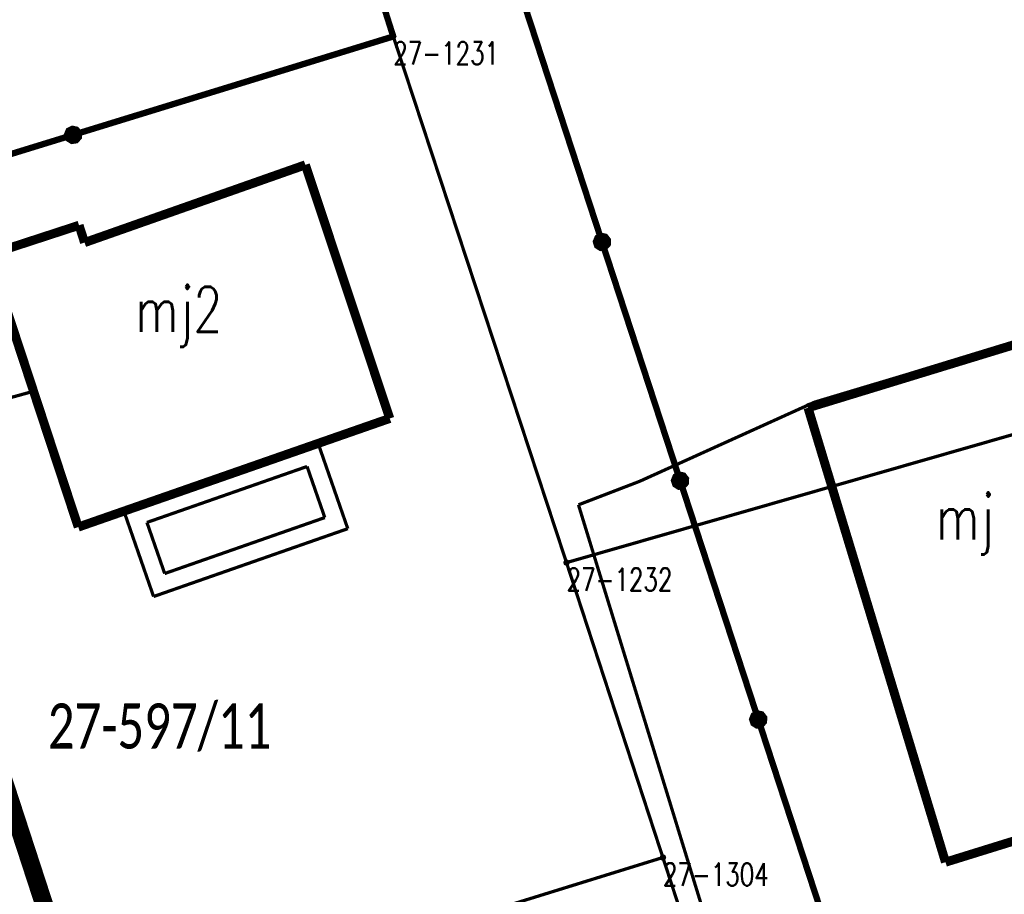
# Model space of a CAD drawing. Header units: metres. Extents: x 7542868 to 7543897, y 5828496 to 5830561.
# Tile 53 of 122: x 7543243 to 7543271, y 5830071 to 5830096. Entities that reach past the tile are written whole.
import ezdxf
from ezdxf.enums import TextEntityAlignment as Align

# ---------------------------------------------------------------- set-up
doc = ezdxf.new("R2010")
doc.units = ezdxf.units.M
doc.header["$MEASUREMENT"] = 0
for name, color, linetype in [('BDOT500_KTOK_L_4', 7, 'Continuous'), ('BUDYNKI_EGBB_E_T_0', 7, 'Continuous'), ('BUDYNKI_EGBB_L_0', 7, 'Continuous'), ('BUDYNKI_EGBE_L_0', 7, 'Continuous'), ('GESUT_SUPE_L_3', 7, 'Continuous'), ('GESUT_SUPP_L_6', 7, 'Continuous'), ('GLOWNA_BAZA_DZIALKI', 7, 'Continuous'), ('GLOWNA_BAZA_NUMERY_PUNKTOW', 7, 'Continuous'), ('GLOWNA_BAZA_PUNKTY', 7, 'Continuous'), ('SZUMIN_511-1_DROGA_POM_UZUPEL__', 7, 'Continuous')]:
    doc.layers.add(name, color=color, linetype=linetype)
doc.layers.add('Numery_dzialek', color=7, linetype='Continuous', lineweight=13)
doc.styles.add('Legend', font='calibri.ttf')
doc.styles.add('STYL_ARIAL', font='simplex', dxfattribs={"width": 0.75, "oblique": 0.1})

msp = doc.modelspace()

# ---------------------------------------------------------------- linework, layer by layer
at = {"layer": 'BDOT500_KTOK_L_4', "color": 7, "const_width": 0.175}
for points in [[(7543253.7799, 5830095.2366), (7543251.1466, 5830103.5311)], [(7543259.5637, 5830089.5443), (7543257.3993, 5830096.1596)], [(7543244.9125, 5830092.5094), (7543253.7799, 5830095.2366)], [(7543244.778, 5830092.4055), (7543244.7427, 5830092.5163), (7543244.7868, 5830092.6239), (7543244.8898, 5830092.6779), (7543245.0034, 5830092.6531), (7543245.0745, 5830092.5611), (7543245.0698, 5830092.4449), (7543244.9916, 5830092.3589), (7543244.8763, 5830092.3433), (7543244.778, 5830092.4055)], [(7543236.0452, 5830089.7823), (7543244.9125, 5830092.5094)], [(7543259.4292, 5830089.4403), (7543259.3939, 5830089.5511), (7543259.438, 5830089.6587), (7543259.541, 5830089.7128), (7543259.6546, 5830089.688), (7543259.7257, 5830089.596), (7543259.721, 5830089.4798), (7543259.6428, 5830089.3938), (7543259.5275, 5830089.3782), (7543259.4292, 5830089.4403)], [(7543261.7282, 5830082.9289), (7543259.5637, 5830089.5443)], [(7543261.5937, 5830082.825), (7543261.5584, 5830082.9358), (7543261.6025, 5830083.0434), (7543261.7054, 5830083.0974), (7543261.8191, 5830083.0726), (7543261.8902, 5830082.9806), (7543261.8855, 5830082.8644), (7543261.8072, 5830082.7784), (7543261.692, 5830082.7628), (7543261.5937, 5830082.825)], [(7543263.8927, 5830076.3136), (7543261.7282, 5830082.9289)], [(7543263.7582, 5830076.2096), (7543263.7228, 5830076.3204), (7543263.767, 5830076.428), (7543263.8699, 5830076.4821), (7543263.9835, 5830076.4573), (7543264.0547, 5830076.3653), (7543264.05, 5830076.2491), (7543263.9717, 5830076.1631), (7543263.8565, 5830076.1475), (7543263.7582, 5830076.2096)], [(7543266.0572, 5830069.6983), (7543263.8927, 5830076.3136)]]:
    msp.add_lwpolyline(points, dxfattribs=at)
at = {"layer": 'BUDYNKI_EGBB_L_0', "color": 34, "const_width": 0.25}
for points in [[(7543245.2284, 5830089.5262), (7543251.3443, 5830091.6791)], [(7543251.3443, 5830091.6791), (7543253.6836, 5830084.6543)], [(7543242.5703, 5830089.1876), (7543245.075, 5830090.0052)], [(7543245.075, 5830090.0052), (7543245.2284, 5830089.5262)], [(7543245.0532, 5830081.6438), (7543242.5703, 5830089.1876)], [(7543265.27, 5830084.95), (7543271.09, 5830086.73)], [(7543269.08, 5830072.36), (7543265.27, 5830084.95)], [(7543253.6836, 5830084.6543), (7543245.0532, 5830081.6438)], [(7543274.88, 5830074.16), (7543269.08, 5830072.36)]]:
    msp.add_lwpolyline(points, dxfattribs=at)
at = {"layer": 'BUDYNKI_EGBE_L_0', "color": 7, "const_width": 0.09}
for points in [[(7543246.32, 5830082.08), (7543251.7, 5830083.96)], [(7543251.7, 5830083.96), (7543252.52, 5830081.6)], [(7543246.9561, 5830081.7726), (7543251.3921, 5830083.3228)], [(7543251.3921, 5830083.3228), (7543251.8839, 5830081.9074)], [(7543247.14, 5830079.72), (7543246.32, 5830082.08)], [(7543247.4479, 5830080.3572), (7543246.9561, 5830081.7726)], [(7543251.8839, 5830081.9074), (7543247.4479, 5830080.3572)], [(7543252.52, 5830081.6), (7543247.14, 5830079.72)]]:
    msp.add_lwpolyline(points, dxfattribs=at)
at = {"layer": 'GESUT_SUPE_L_3', "color": 1, "const_width": 0.09}
for points in [[(7543265.4486, 5830085.1044), (7543271.2254, 5830086.8343)], [(7543260.6068, 5830082.9123), (7543265.4486, 5830085.1044)], [(7543258.9111, 5830082.2604), (7543260.6068, 5830082.9123)], [(7543265.6652, 5830060.2741), (7543258.9111, 5830082.2604)]]:
    msp.add_lwpolyline(points, dxfattribs=at)
at = {"layer": 'GESUT_SUPP_L_6', "color": 30, "const_width": 0.09}
msp.add_lwpolyline([(7543215.6964, 5830077.6203), (7543243.8147, 5830085.4069)], dxfattribs=at)
at = {"layer": 'GLOWNA_BAZA_DZIALKI', "color": 92, "lineweight": 20, "const_width": 0.09}
for points in [[(7543253.78, 5830095.24), (7543245.88, 5830120.12)], [(7543221.99, 5830085.45), (7543253.78, 5830095.24)], [(7543258.58, 5830080.66), (7543253.78, 5830095.24)], [(7543258.58, 5830080.66), (7543285.88, 5830088.49)], [(7543261.25, 5830072.49), (7543258.58, 5830080.66)], [(7543229.13, 5830062.54), (7543261.25, 5830072.49)], [(7543268.55, 5830050.14), (7543261.25, 5830072.49)]]:
    msp.add_lwpolyline(points, dxfattribs=at)
at = {"layer": 'GLOWNA_BAZA_PUNKTY', "color": 7, "const_width": 0.09}
for points in [[(7543253.78, 5830095.285), (7543253.8118, 5830095.2718), (7543253.825, 5830095.24), (7543253.8118, 5830095.2082), (7543253.78, 5830095.195), (7543253.7482, 5830095.2082), (7543253.735, 5830095.24), (7543253.7482, 5830095.2718), (7543253.78, 5830095.285)], [(7543258.58, 5830080.705), (7543258.6118, 5830080.6918), (7543258.625, 5830080.66), (7543258.6118, 5830080.6282), (7543258.58, 5830080.615), (7543258.5482, 5830080.6282), (7543258.535, 5830080.66), (7543258.5482, 5830080.6918), (7543258.58, 5830080.705)], [(7543261.25, 5830072.535), (7543261.2818, 5830072.5218), (7543261.295, 5830072.49), (7543261.2818, 5830072.4582), (7543261.25, 5830072.445), (7543261.2182, 5830072.4582), (7543261.205, 5830072.49), (7543261.2182, 5830072.5218), (7543261.25, 5830072.535)]]:
    msp.add_lwpolyline(points, dxfattribs=at)
at = {"layer": 'SZUMIN_511-1_DROGA_POM_UZUPEL__', "color": 3}
for points, const_width in [([(7543179.669, 5830268.658), (7543290.622, 5829928.644)], 0.5), ([(7543253.78, 5830095.24), (7543245.88, 5830120.12)], 0.09), ([(7543258.58, 5830080.66), (7543253.78, 5830095.24)], 0.09), ([(7543285.88, 5830088.49), (7543258.58, 5830080.66)], 0.09)]:
    msp.add_lwpolyline(points, dxfattribs=dict(at, const_width=const_width))
at = {"layer": 'SZUMIN_511-1_DROGA_POM_UZUPEL__', "color": 7, "const_width": 0.09}
for points in [[(7543253.78, 5830095.24), (7543245.88, 5830120.12)], [(7543258.58, 5830080.66), (7543253.78, 5830095.24)], [(7543285.88, 5830088.49), (7543258.58, 5830080.66)]]:
    msp.add_lwpolyline(points, dxfattribs=at)

# ---------------------------------------------------------------- texts
at = {"layer": 'BUDYNKI_EGBB_E_T_0', "color": 7, "style": 'STYL_ARIAL', "width": 0.75}
for s, p in [('mj2', (7543247.8373, 5830087.6785)), ('mj', (7543269.6216, 5830081.9231))]:
    msp.add_text(s, height=1.25, dxfattribs=at).set_placement(p, align=Align.MIDDLE_CENTER)
at = {"layer": 'GLOWNA_BAZA_NUMERY_PUNKTOW', "color": 7, "style": 'STYL_ARIAL', "width": 0.75}
for s, p in [('27-1231', (7543253.78, 5830095.0838)), ('27-1232', (7543258.58, 5830080.5038)), ('27-1304', (7543261.25, 5830072.3338))]:
    msp.add_text(s, height=0.625, dxfattribs=at).set_placement(p, align=Align.TOP_LEFT)
at = {"layer": 'Numery_dzialek', "color": 92, "linetype": 'Continuous', "style": 'Legend', "width": 0.75}
msp.add_text('27-597/11', height=1.25, dxfattribs=at).set_placement((7543244.21, 5830076.7575), align=Align.TOP_LEFT)

doc.saveas('drawing.dxf')
